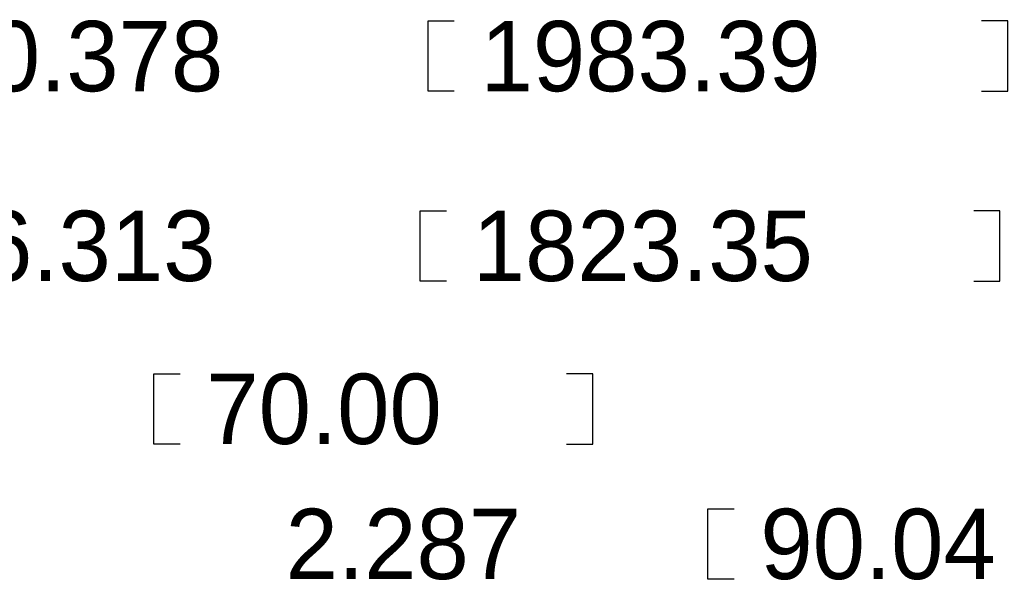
# Model space of a CAD drawing. Extents: x -22.4 to 58.4, y -8 to 47.3.
# Tile 5 of 6: x 15.2 to 37.6, y 22.4 to 35.2. Entities that reach past the tile are written whole.
import ezdxf

# ---------------------------------------------------------------- set-up
doc = ezdxf.new("R2010")
doc.units = 0
doc.layers.add('BG_DIMENSION', color=2, linetype='CONTINUOUS')

msp = doc.modelspace()

# ---------------------------------------------------------------- linework, layer by layer
at = {"layer": 'BG_DIMENSION'}
for points in [[(25.1079, 33.5407), (24.511, 33.5407), (24.511, 35.1409), (25.1079, 35.1409)], [(37.0967, 33.5407), (37.6936, 33.5407), (37.6936, 35.1409), (37.0967, 35.1409)], [(24.9301, 29.2227), (24.3332, 29.2227), (24.3332, 30.8229), (24.9301, 30.8229)], [(36.9189, 29.2227), (37.5158, 29.2227), (37.5158, 30.8229), (36.9189, 30.8229)], [(18.8722, 25.5143), (18.2753, 25.5143), (18.2753, 27.1145), (18.8722, 27.1145)], [(27.6606, 25.5143), (28.2575, 25.5143), (28.2575, 27.1145), (27.6606, 27.1145)], [(31.4706, 22.4409), (30.8737, 22.4409), (30.8737, 24.0411), (31.4706, 24.0411)]]:
    msp.add_lwpolyline(points, dxfattribs=at)

# ---------------------------------------------------------------- texts
for s, p in [('50.378', (13.3096, 33.5407)), ('1983.39', (25.7048, 33.5407)), ('46.313', (13.1318, 29.2227)), ('1823.35', (25.527, 29.2227)), ('70.00', (19.4691, 25.5143)), ('2.287', (21.2725, 22.4409)), ('90.04', (32.0675, 22.4409))]:
    msp.add_text(s, height=1.6002, dxfattribs=at).set_placement(p)

doc.saveas('drawing.dxf')
